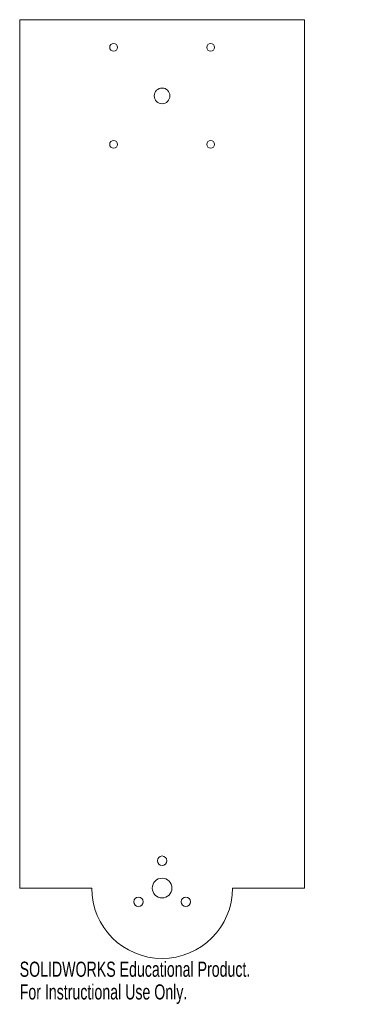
# Model space of a CAD drawing. Header units: millimetres. Extents: x -46 to 62, y -185 to 130.
import ezdxf

# ---------------------------------------------------------------- set-up
doc = ezdxf.new("R2010")
doc.units = ezdxf.units.MM
doc.styles.add('SLDTEXTSTYLE0', font='TXT', dxfattribs={"width": 0.7})

msp = doc.modelspace()

# ---------------------------------------------------------------- linework, layer by layer
at = {"color": 7, "linetype": 'Continuous', "lineweight": 15}
for p, q in [((-45.5, -147.5), (-45.5, 130)), ((-45.5, 130), (45.5, 130)), ((45.5, 130), (45.5, -147.5)), ((-45.5, -147.5), (-22.5, -147.5)), ((45.5, -147.5), (22.5, -147.5))]:
    msp.add_line(p, q, dxfattribs=at)
for centre, radius in [((-15.5, 121.16), 1.25), ((15.5, 121.16), 1.25), ((0, 105.66), 2.5), ((-15.5, 90.16), 1.25), ((15.5, 90.16), 1.25), ((0, -138.75), 1.5), ((0, -147.5), 3.15), ((-7.58, -151.88), 1.5), ((7.58, -151.88), 1.5)]:
    msp.add_circle(centre, radius, dxfattribs=at)
msp.add_arc((0, -147.5), 22.5, 180, 0, dxfattribs=at)

# ---------------------------------------------------------------- texts
at = {"color": 7, "linetype": 'Continuous', "char_height": 4.8336, "attachment_point": 1, "style": 'SLDTEXTSTYLE0'}
for s, insert in [('SOLIDWORKS Educational Product.', (-45.5, -171.02)), ('For Instructional Use Only.', (-45.5, -178.27))]:
    msp.add_mtext(s, dxfattribs=dict(at, insert=insert))

doc.saveas('drawing.dxf')
